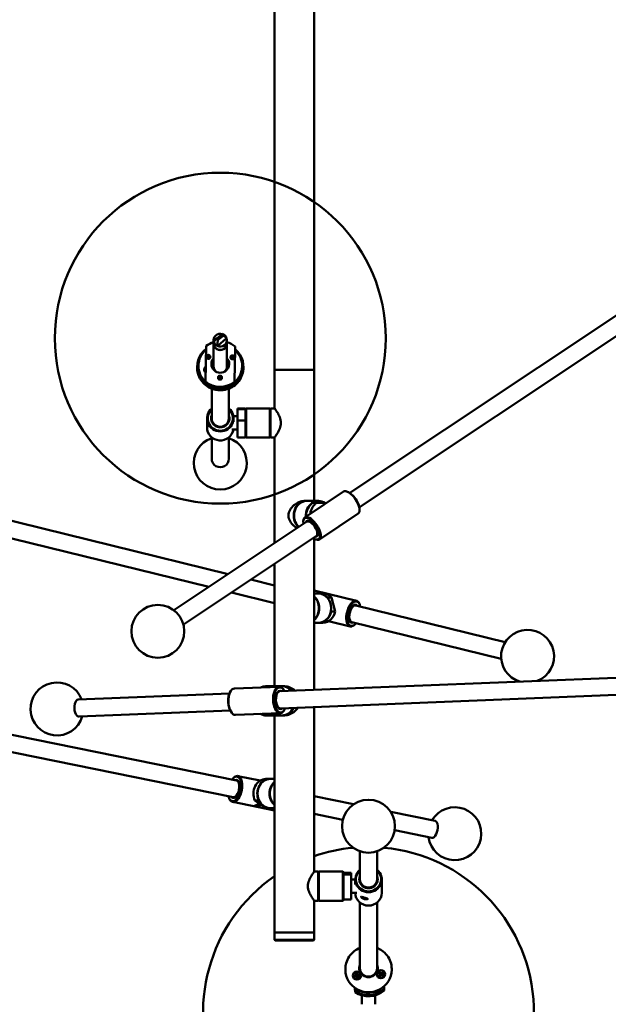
# Model space of a CAD drawing. Header units: millimetres. Extents: x 577 to 5072, y 853 to 3382.
# Tile 3 of 16: x 948 to 1393, y 1236 to 1980. Entities that reach past the tile are written whole.
import ezdxf

# ---------------------------------------------------------------- set-up
doc = ezdxf.new("R2010")
doc.units = ezdxf.units.MM
doc.header["$LTSCALE"] = 18
doc.layers.add('Widoczne (ISO)', color=7, linetype='Continuous', lineweight=50)

msp = doc.modelspace()

# ---------------------------------------------------------------- linework, layer by layer
at = {"layer": 'Widoczne (ISO)'}
for p, q in [((1140.42, 1995.76), (1140.42, 1715.76)), ((1170.42, 1995.76), (1170.42, 1715.76)), ((1434.82, 1781.17), (1197.31, 1622.83)), ((1442.03, 1770.35), (1204.52, 1612.02)), ((1100.43, 1742.46), (1097.47, 1740.1)), ((1098.42, 1738.95), (1101.37, 1741.31)), ((1101.28, 1743.14), (1100.43, 1742.46)), ((1102.22, 1741.99), (1101.28, 1743.14)), ((1101.28, 1743.14), (1101.3, 1743.12)), ((1101.37, 1741.31), (1102.22, 1741.99)), ((1102.22, 1741.99), (1104.24, 1739.59)), ((1088.69, 1733.92), (1088.16, 1707.11)), ((1094.42, 1735.84), (1094.42, 1738.27)), ((1094.42, 1735.67), (1094.42, 1718.3)), ((1096.62, 1739.42), (1094.6, 1736.96)), ((1097.47, 1740.1), (1096.62, 1739.42)), ((1096.62, 1739.42), (1097.57, 1738.27)), ((1097.57, 1738.27), (1097.12, 1733.9)), ((1099.21, 1735.56), (1097.12, 1733.9)), ((1097.57, 1738.27), (1098.42, 1738.95)), ((1102.16, 1737.92), (1099.21, 1735.56)), ((1104.24, 1739.59), (1102.16, 1737.92)), ((1104.42, 1735.84), (1104.42, 1738.27)), ((1104.42, 1735.67), (1104.42, 1718.3)), ((1110.15, 1706.68), (1110.69, 1733.49)), ((1110.69, 1733.49), (1110.69, 1732.79)), ((1082.92, 1718.22), (1082.92, 1718.74)), ((1089.03, 1725.13), (1089.04, 1725.49)), ((1110.04, 1725.08), (1110.03, 1724.79)), ((1110.04, 1724.84), (1110.04, 1724.96)), ((1115.92, 1718.22), (1115.92, 1718.74)), ((1081.92, 1718.22), (1081.92, 1717.7)), ((1116.92, 1718.22), (1116.92, 1717.7)), ((1140.42, 1715.76), (1170.42, 1715.76)), ((1140.42, 1715.76), (1170.42, 1715.76)), ((1140.42, 1715.76), (1140.42, 1686.76)), ((1170.42, 1715.76), (1170.42, 1616.76)), ((1088.16, 1707.11), (1088.16, 1706.42)), ((1110.15, 1705.99), (1110.15, 1706.68)), ((1092.92, 1701.67), (1092.92, 1679.23)), ((1105.92, 1701.67), (1105.92, 1679.23)), ((1112.42, 1686.76), (1112.42, 1686.13)), ((1112.42, 1686.76), (1118.42, 1686.76)), ((1112.42, 1677.65), (1112.42, 1686.13)), ((1112.42, 1686.13), (1118.42, 1686.13)), ((1118.42, 1686.13), (1118.42, 1686.76)), ((1118.42, 1686.26), (1118.92, 1686.76)), ((1118.42, 1686.13), (1118.42, 1685.31)), ((1118.42, 1678.47), (1118.42, 1685.31)), ((1118.92, 1686.76), (1118.92, 1664.76)), ((1136.92, 1686.76), (1118.92, 1686.76)), ((1136.92, 1664.76), (1136.92, 1686.76)), ((1137.42, 1686.26), (1136.92, 1686.76)), ((1137.42, 1686.76), (1137.42, 1664.76)), ((1140.42, 1686.76), (1137.42, 1686.76)), ((1089.42, 1672.37), (1089.42, 1679.15)), ((1112.42, 1680.76), (1109.29, 1680.76)), ((1109.42, 1676.63), (1109.42, 1679.15)), ((1112.42, 1677.65), (1112.42, 1664.76)), ((1112.42, 1677.65), (1118.42, 1677.65)), ((1118.42, 1678.47), (1118.42, 1677.65)), ((1118.42, 1664.76), (1118.42, 1677.65)), ((1112.42, 1670.76), (1108.13, 1670.76)), ((1092.92, 1664.89), (1092.92, 1648.67)), ((1105.92, 1664.89), (1105.92, 1648.67)), ((1112.42, 1664.76), (1118.42, 1664.76)), ((1118.42, 1665.26), (1118.92, 1664.76)), ((1136.92, 1664.76), (1118.92, 1664.76)), ((1137.42, 1665.26), (1136.92, 1664.76)), ((1140.42, 1664.76), (1137.42, 1664.76)), ((1140.42, 1664.76), (1140.42, 1584.91)), ((812.25, 1633.55), (1105.45, 1561.59)), ((1192.5, 1623.83), (1163.25, 1604.33)), ((1195.45, 1623.79), (1194.91, 1623.96)), ((809.15, 1620.93), (1090.77, 1551.81)), ((1162.92, 1616.76), (1164.42, 1616.76)), ((1164.67, 1616.76), (1173.67, 1616.76)), ((1172.45, 1615.47), (1169.45, 1615.47)), ((1179.48, 1615.15), (1172.45, 1615.47)), ((1203.59, 1607.19), (1174.34, 1587.69)), ((1204.69, 1609.92), (1204.64, 1609.37)), ((1164.82, 1601.17), (1064.35, 1534.19)), ((1162.16, 1601.6), (1162.2, 1602.15)), ((1172.03, 1590.35), (1071.56, 1523.37)), ((1170.42, 1588.15), (1170.42, 1474)), ((1171.4, 1587.73), (1171.93, 1587.56)), ((1140.42, 1569.28), (1140.42, 1476.76)), ((1122.58, 1557.39), (1140.42, 1553.01)), ((1107.9, 1547.6), (1140.42, 1539.62)), ((1170.42, 1549.25), (1202.32, 1541.42)), ((1170.42, 1546.76), (1173.67, 1546.76)), ((1176.92, 1546.76), (1173.92, 1546.76)), ((1183.37, 1543.85), (1180.37, 1543.85)), ((1180.48, 1543.45), (1180.37, 1543.85)), ((1183.37, 1543.85), (1186.2, 1533.25)), ((1183.2, 1533.25), (1183.05, 1533.81)), ((1183.2, 1533.25), (1186.2, 1533.25)), ((1201.91, 1537.91), (1314.79, 1510.21)), ((1204.77, 1538.62), (1204.58, 1539.09)), ((1182.15, 1525.78), (1197.56, 1521.99)), ((1198.82, 1525.29), (1311.69, 1497.58)), ((1170.42, 1524.76), (1173.67, 1524.76)), ((1176.92, 1524.76), (1173.92, 1524.76)), ((1201.02, 1523.34), (1200.63, 1523.01)), ((1500.21, 1487.3), (1144.47, 1472.95)), ((1107.06, 1472.71), (1107.34, 1473.12)), ((1143.9, 1476.43), (1110.14, 1475.07)), ((1133.92, 1476.76), (1136.92, 1476.76)), ((1146.17, 1476.76), (1137.17, 1476.76)), ((1500.73, 1474.31), (1144.99, 1459.96)), ((1147.92, 1476.76), (1146.42, 1476.76)), ((1147.16, 1474.32), (1146.85, 1474.72)), ((1106.39, 1471.42), (992.14, 1466.81)), ((846.26, 1459.64), (1111.66, 1405.6)), ((1106.92, 1458.43), (992.67, 1453.82)), ((1147.78, 1458.81), (1147.51, 1458.39)), ((1170.42, 1460.99), (1170.42, 1336.76)), ((1107.69, 1457.2), (1107.99, 1456.8)), ((1144.7, 1456.45), (1110.95, 1455.09)), ((1133.92, 1454.76), (1136.92, 1454.76)), ((1146.17, 1454.76), (1137.17, 1454.76)), ((1140.42, 1454.76), (1140.42, 1290.76)), ((1147.92, 1454.76), (1146.42, 1454.76)), ((843.67, 1446.9), (1109.07, 1392.86)), ((1109.34, 1407.44), (1109.71, 1407.78)), ((1112.79, 1408.94), (1129.55, 1405.53)), ((1133.92, 1406.76), (1136.92, 1406.76)), ((1140.42, 1406.76), (1137.17, 1406.76)), ((1106.21, 1392.08), (1106.42, 1391.62)), ((1170.42, 1393.64), (1200.18, 1387.58)), ((1108.8, 1389.35), (1140.42, 1382.91)), ((1133.78, 1384.76), (1125.56, 1390.5)), ((1125.56, 1390.5), (1128.56, 1390.5)), ((1128.56, 1390.5), (1128.94, 1390.24)), ((1133.78, 1384.76), (1136.78, 1384.76)), ((1133.92, 1384.76), (1136.92, 1384.76)), ((1136.76, 1384.77), (1136.78, 1384.76)), ((1140.42, 1384.76), (1137.17, 1384.76)), ((1170.42, 1380.37), (1192.04, 1375.97)), ((1228.24, 1381.87), (1261.77, 1375.04)), ((1231.19, 1368), (1259.17, 1362.3)), ((1204.92, 1330.94), (1204.92, 1352.12)), ((1217.92, 1330.94), (1217.92, 1352.12)), ((1170.42, 1336.76), (1173.42, 1336.76)), ((1173.42, 1314.76), (1173.42, 1336.76)), ((1173.42, 1336.26), (1173.92, 1336.76)), ((1173.92, 1336.76), (1173.92, 1314.76)), ((1173.92, 1336.76), (1191.92, 1336.76)), ((1191.92, 1314.76), (1191.92, 1336.76)), ((1192.42, 1336.26), (1191.92, 1336.76)), ((1192.42, 1336.26), (1192.42, 1334.67)), ((1198.42, 1335.84), (1192.42, 1335.84)), ((1192.42, 1334.55), (1192.42, 1334.67)), ((1198.42, 1334.55), (1192.42, 1334.55)), ((1192.42, 1334.55), (1192.42, 1315.68)), ((1198.42, 1335.84), (1198.42, 1334.55)), ((1198.42, 1315.68), (1198.42, 1334.55)), ((1198.42, 1330.76), (1201.42, 1330.76)), ((1201.42, 1327.05), (1201.42, 1330.81)), ((1221.42, 1320.71), (1221.42, 1330.81)), ((1198.42, 1320.76), (1202.67, 1320.76)), ((1201.42, 1320.71), (1201.42, 1320.76)), ((1170.42, 1314.76), (1173.42, 1314.76)), ((1170.42, 1314.76), (1170.42, 1290.76)), ((1173.42, 1315.26), (1173.92, 1314.76)), ((1173.92, 1314.76), (1191.92, 1314.76)), ((1192.42, 1315.26), (1191.92, 1314.76)), ((1198.42, 1315.68), (1192.42, 1315.68)), ((1192.42, 1315.68), (1192.42, 1315.26)), ((1204.92, 1263.64), (1204.92, 1313.37)), ((1217.92, 1263.64), (1217.92, 1313.37)), ((1140.42, 1290.76), (1170.42, 1290.76)), ((1170.42, 1290.76), (1140.42, 1290.76)), ((1140.42, 1285.26), (1140.42, 1290.76)), ((1170.42, 1285.26), (1170.42, 1290.76)), ((1140.42, 1285.26), (1170.42, 1285.26)), ((1140.92, 1284.76), (1140.42, 1285.26)), ((1169.92, 1284.76), (1140.92, 1284.76)), ((1169.92, 1284.76), (1170.42, 1285.26)), ((1193.92, 1262.48), (1193.92, 1263.26)), ((1199.91, 1258.18), (1199.91, 1258.12)), ((1200.98, 1258.08), (1201.86, 1258.19)), ((1201.18, 1257.41), (1201.98, 1257.77)), ((1201.26, 1258.93), (1202.12, 1258.56)), ((1201.26, 1258.93), (1202, 1258.51)), ((1202.05, 1258.43), (1201.26, 1258.93)), ((1201.86, 1259.62), (1202.24, 1258.84)), ((1201.88, 1256.83), (1202.27, 1257.66)), ((1202.41, 1257.59), (1201.88, 1256.83)), ((1201.88, 1256.83), (1202.29, 1257.51)), ((1202.04, 1258.45), (1202.11, 1258.27)), ((1202.24, 1258.82), (1202.38, 1258.45)), ((1202.28, 1257.65), (1202.32, 1257.53)), ((1202.56, 1259.81), (1202.66, 1258.96)), ((1202.65, 1257.45), (1202.78, 1257.08)), ((1202.76, 1256.56), (1202.66, 1257.41)), ((1202.91, 1258.78), (1203.44, 1259.53)), ((1203.08, 1257.68), (1202.94, 1257.29)), ((1203.44, 1259.53), (1203.03, 1258.79)), ((1203.44, 1259.53), (1203.05, 1258.7)), ((1203.46, 1256.75), (1203.09, 1257.53)), ((1203.29, 1258.04), (1203.2, 1257.81)), ((1204.06, 1257.43), (1203.2, 1257.81)), ((1203.28, 1257.94), (1204.06, 1257.43)), ((1204.06, 1257.43), (1203.32, 1257.8)), ((1204.15, 1258.96), (1203.34, 1258.59)), ((1204.34, 1258.28), (1203.46, 1258.18)), ((1205.41, 1258.18), (1205.41, 1258.12)), ((1218.06, 1259.24), (1218.06, 1259.17)), ((1219.22, 1259.12), (1220.15, 1259.26)), ((1219.22, 1259.12), (1220.06, 1259.15)), ((1220.16, 1259.11), (1219.22, 1259.12)), ((1219.33, 1260), (1220.09, 1259.56)), ((1219.47, 1258.25), (1220.15, 1258.81)), ((1219.8, 1260.54), (1220.37, 1259.88)), ((1220.02, 1257.8), (1220.49, 1258.53)), ((1220.18, 1259.45), (1220.32, 1259.05)), ((1220.21, 1259.04), (1220.35, 1258.63)), ((1220.68, 1259.87), (1220.69, 1260.78)), ((1220.69, 1260.78), (1220.84, 1259.88)), ((1220.69, 1260.78), (1220.75, 1259.94)), ((1220.94, 1257.7), (1220.79, 1258.6)), ((1220.88, 1258.5), (1220.87, 1258.48)), ((1220.94, 1257.7), (1220.87, 1258.48)), ((1220.95, 1258.61), (1220.94, 1257.7)), ((1221.61, 1260.68), (1221.14, 1259.94)), ((1221.83, 1257.94), (1221.25, 1258.59)), ((1221.42, 1259.57), (1221.28, 1259.19)), ((1221.45, 1259.16), (1221.31, 1258.76)), ((1221.47, 1259.36), (1222.41, 1259.36)), ((1222.16, 1260.22), (1221.48, 1259.66)), ((1222.41, 1259.36), (1221.48, 1259.21)), ((1222.3, 1258.47), (1221.54, 1258.92)), ((1222.41, 1259.36), (1221.57, 1259.26)), ((1223.56, 1259.24), (1223.56, 1259.17)), ((1228.92, 1262.48), (1228.92, 1263.26)), ((1201.26, 1245.61), (1201.06, 1248.86)), ((1201.26, 1246.65), (1201.26, 1245.61)), ((1201.71, 1248.3), (1201.7, 1248.43)), ((1201.71, 1248.3), (1201.71, 1247.56)), ((1206.42, 1236.47), (1206.42, 1243.17)), ((1216.42, 1236.47), (1216.42, 1243.17)), ((1222.67, 1249.53), (1222.67, 1249.52)), ((1222.67, 1249.52), (1222.67, 1248.78)), ((1223.22, 1246.89), (1223.22, 1247.92))]:
    msp.add_line(p, q, dxfattribs=at)
for centre, radius in [((1099.42, 1739.77), 125), ((1052.22, 1518.29), 20), ((1211.42, 1371.04), 20)]:
    msp.add_circle(centre, radius, dxfattribs=at)
for centre, radius, start, end in [((1099.42, 1645.38), 20, 108.96557, 71.03443), ((1331.61, 1499.39), 20, 291.62282, 252.99536), ((976.02, 1459.65), 20, 21.27466, 343.34351), ((1276.62, 1365.38), 20, 187.45718, 149.52603), ((1211.42, 1230.35), 125, 124.61088, 84.63888), ((1211.42, 1230.35), 125, 95.36112, 109.14743)]:
    msp.add_arc(centre, radius, start, end, dxfattribs=at)
for centre, major_axis, ratio, start_param, end_param in [((1099.42, 1738.27), (-5, 0), 0.984808, 4.385868, 6.553359), ((1099.42, 1738.27), (5, 0), 0.984808, 0.270174, 0.931188), ((1099.42, 1720.3), (17.5, 0), 0.984808, 1.860548, 2.23071), ((1099.42, 1735.67), (-5, 0), 0.984808, 6.265552, 9.442412), ((1099.42, 1735.84), (5, 0), 0.984808, 3.141593, 6.283185), ((1099.42, 1738.27), (-5, 0), 0.984808, 0.270174, 1.093207), ((1099.42, 1738.27), (5, 0), 0.984808, 4.2348, 6.553359), ((1099.42, 1720.3), (17.5, 0), 0.984808, 0.87128, 1.281045), ((1099.42, 1718.22), (17.5, 0), 0.984808, 2.233792, 7.156483), ((1099.42, 1718.74), (-16.5, 0), 0.984808, 5.424873, 7.102299), ((1091.29, 1724.44), (-1.5, 0), 0.984808, 4.508826, 6.37346), ((1099.42, 1718.74), (16.5, 0), 0.984808, 5.420909, 7.105816), ((1091.29, 1723.92), (-1.5, 0), 0.984808, 4.3252, 6.030502), ((1099.42, 1720.3), (6.75, 0), 0.984808, 2.404969, 7.019809), ((1099.42, 1719.45), (-6.75, 0), 0.984808, 5.546561, 6.219062), ((1099.42, 1718.22), (-7, 0), 0.984808, 5.507992, 5.99351), ((1099.42, 1718.22), (-6.5, 0), 0.984808, 5.590025, 6.240833), ((1099.42, 1718.74), (7, 0), 0.984808, 2.366399, 2.739114), ((1099.42, 1718.3), (-6, 0), 0.984808, 5.6975, 6.509105), ((1099.42, 1719.09), (-7, 0), 0.984808, 5.507992, 5.519773), ((1099.42, 1719.45), (6.75, 0), 0.984808, 0.064123, 0.736624), ((1099.42, 1719.09), (-7, 0), 0.984808, 3.905005, 3.916786), ((1099.42, 1718.74), (7, 0), 0.984808, 0.402479, 0.775193), ((1099.42, 1718.22), (7, 0), 0.984808, 0.289676, 0.775193), ((1099.42, 1718.22), (6.5, 0), 0.984808, 0.042352, 0.69316), ((1099.42, 1718.3), (6, 0), 0.984808, 6.057266, 6.868871), ((1108.62, 1724.37), (-1.5, 0), 0.984808, 5.556023, 5.96598), ((1107.74, 1723.6), (1.5, 0), 0.984808, 1.897315, 1.931389), ((1108.62, 1724.42), (-1.19, 0), 0.984808, 5.28912, 6.306388), ((1107.74, 1724.12), (1.5, 0), 0.984808, 6.162341, 8.017942), ((1108.62, 1724.37), (1.5, 0), 0.984808, 0.317205, 0.334693), ((1099.42, 1718.22), (-16.5, 0), 0.984808, 0, 3.141593), ((1090.29, 1716.15), (-3, 0), 0.984808, 5.402205, 7.124563), ((1090.29, 1715.63), (-3, 0), 0.984808, 5.406816, 6.194907), ((1099.42, 1718.3), (-5, 0), 0.984808, 0, 0.946328), ((1099.42, 1718.3), (-5, 0), 0.984808, 0, 0.946328), ((1099.42, 1718.3), (5, 0), 0.984808, 5.336858, 6.283185), ((1099.42, 1718.3), (5, 0), 0.984808, 5.336858, 6.283185), ((1099.42, 1720.3), (-17.5, 0), 0.984808, 0.87128, 2.23071), ((1099.42, 1719.61), (-17.5, 0), 0.984808, 0.87128, 2.23071), ((1099.23, 1710.25), (-1.5, 0), 0.984808, 0.320036, 2.781954), ((1099.21, 1709.04), (-1.5, 0), 0.984808, 3.548097, 5.844495), ((1099.21, 1709.09), (-1.19, 0), 0.984808, 3.324708, 6.066404), ((1099.42, 1679.15), (-10, 0), 0.984808, 5.419973, 10.28799), ((1099.42, 1679.23), (9.5, 0), 0.984808, 2.324317, 7.100461), ((1099.42, 1679.23), (-6.96, 0), 0.984808, 5.918145, 9.789818), ((1099.42, 1679.23), (-6.5, 0), 0.984808, 0, 3.141593), ((1099.42, 1672.37), (10, 0), 0.984808, 3.141593, 6.118567), ((1099.42, 1648.67), (-6.5, 0), 0.984808, 0, 3.141593), ((1198.05, 1615.51), (-5.55, 8.32), 0.433013, 3.141593, 6.283185), ((1198.42, 1615.76), (-5.27, 7.9), 0.433013, 3.642686, 5.782092), ((1164.42, 1605.76), (0, 11), 0.866025, 6.270063, 8.76976), ((1164.67, 1605.76), (0, 11), 0.866025, 0, 2.472416), ((1173.67, 1605.76), (0, 11), 0.866025, 5.742773, 7.928131), ((1173.92, 1605.76), (0, 11), 0.866025, 0.489115, 1.630325), ((1176.92, 1605.76), (0, -11), 0.866025, 3.630707, 4.586159), ((1173.92, 1605.76), (0, 10.5), 0.866025, 5.835411, 6.673512), ((1168.42, 1595.76), (-5.27, 7.9), 0.433013, 2.324317, 7.100461), ((1168.8, 1596.01), (5.55, -8.32), 0.433013, 5.782092, 9.925871), ((1168.42, 1595.76), (3.86, -5.79), 0.433013, 5.918145, 9.789818), ((1168.42, 1595.76), (3.61, -5.41), 0.433013, 0, 3.141593), ((1169.17, 1596.26), (-3.31, 4.96), 0.433013, 5.929865, 6.185763), ((1169.17, 1596.26), (-3.22, 4.83), 0.433013, 5.835753, 6.105139), ((1169.17, 1596.26), (3.31, -4.96), 0.433013, 0.097422, 0.35332), ((1169.17, 1596.26), (3.22, -4.83), 0.433013, 0.178046, 0.447432), ((1164.67, 1535.76), (0, 11), 0.866025, 3.789593, 5.635185), ((1164.42, 1535.76), (0, -11), 0.866025, 0.681343, 2.46025), ((1173.67, 1535.76), (0, 11), 0.866025, 3.141593, 6.283185), ((1173.92, 1535.76), (0, 11), 0.866025, 5.5392, 6.296307), ((1176.92, 1535.76), (0, 11), 0.866025, 5.5392, 6.283185), ((1199.94, 1531.71), (2.38, 9.71), 0.489074, 5.687944, 10.020019), ((1200.36, 1531.6), (-2.26, -9.23), 0.489074, 2.324317, 7.100461), ((1173.92, 1535.76), (0, -11), 0.866025, 6.270063, 7.624078), ((1176.92, 1535.76), (0, -11), 0.866025, 0, 1.340893), ((1200.36, 1531.6), (1.55, 6.31), 0.489074, 0, 3.141593), ((1200.36, 1531.6), (1.66, 6.76), 0.489074, 5.918145, 9.789818), ((1199.52, 1531.81), (1.38, 5.63), 0.489074, 0.265545, 0.595241), ((1199.52, 1531.81), (1.42, 5.79), 0.489074, 0.168561, 0.47586), ((1199.52, 1531.81), (-1.38, -5.63), 0.489074, 5.687944, 6.017641), ((1199.52, 1531.81), (-1.42, -5.79), 0.489074, 5.807325, 6.114625), ((1110.55, 1465.08), (0.4, -9.99), 0.499695, 3.141593, 6.283185), ((1133.92, 1465.76), (0, 11), 0.866025, 5.950202, 6.685982), ((1136.92, 1465.76), (0, 11), 0.866025, 5.982085, 6.283185), ((1137.17, 1465.76), (0, 11), 0.866025, 5.984873, 6.296307), ((1144.3, 1466.44), (-0.4, 9.99), 0.499695, 5.66828, 10.039684), ((1144.73, 1466.46), (0.38, -9.49), 0.499695, 2.324317, 7.100461), ((1144.73, 1466.46), (-0.28, 6.95), 0.499695, 5.918145, 9.789818), ((1146.17, 1465.76), (0, 11), 0.866025, 5.467741, 6.283185), ((1146.42, 1465.76), (0, 11), 0.866025, 5.468961, 6.296307), ((992.41, 1460.32), (-0.26, 6.49), 0.499695, 0, 3.141593), ((1110.11, 1465.06), (0.38, -9.49), 0.499695, 3.756498, 5.66828), ((1144.73, 1466.46), (-0.26, 6.49), 0.499695, 0, 3.141593), ((1143.87, 1466.42), (-0.23, 5.8), 0.499695, 0.282491, 0.625653), ((1143.87, 1466.42), (-0.24, 5.95), 0.499695, 0.18212, 0.50046), ((1143.87, 1466.42), (0.23, -5.8), 0.499695, 5.657533, 6.000694), ((1143.87, 1466.42), (0.24, -5.95), 0.499695, 5.782726, 6.101065), ((1146.17, 1465.76), (0, -11), 0.866025, 0, 1.056112), ((1146.42, 1465.76), (0, -11), 0.866025, 6.270063, 7.340371), ((1133.92, 1465.76), (0, -11), 0.866025, 5.834784, 6.801399), ((1136.92, 1465.76), (0, -11), 0.866025, 0, 0.541356), ((1137.17, 1465.76), (0, -11), 0.866025, 6.270063, 6.826426), ((1110.37, 1399.23), (1.9, 9.31), 0.492404, 2.324317, 7.100461), ((1110.79, 1399.15), (-2, -9.8), 0.492404, 5.681851, 10.026112), ((1110.37, 1399.23), (-1.39, -6.82), 0.492404, 5.918145, 9.789818), ((1133.92, 1395.76), (0, 11), 0.866025, 0, 2.069403), ((1136.92, 1395.76), (0, 11), 0.866025, 6.270063, 8.352588), ((1137.17, 1395.76), (0, -11), 0.866025, 3.141593, 6.283185), ((1110.37, 1399.23), (-1.3, -6.37), 0.492404, 0, 3.141593), ((1111.22, 1399.06), (1.19, 5.84), 0.492404, 5.799673, 6.110381), ((1111.22, 1399.06), (1.16, 5.68), 0.492404, 5.678514, 6.012347), ((1146.17, 1395.76), (0, -11), 0.866025, 3.789593, 5.635185), ((1146.42, 1395.76), (0, 11), 0.866025, 0.681343, 2.46025), ((1111.22, 1399.06), (-1.19, -5.84), 0.492404, 0.172804, 0.483512), ((1111.22, 1399.06), (-1.16, -5.68), 0.492404, 0.270839, 0.604671), ((1133.92, 1395.76), (0, -11), 0.866025, 6.26771, 6.283185), ((1136.92, 1395.76), (0, -11), 0.866025, 6.26771, 6.296307), ((1260.47, 1368.67), (-1.3, -6.37), 0.492404, 0, 3.141593), ((1211.42, 1330.81), (-10, 0), 0.965926, 5.419973, 10.28799), ((1211.42, 1330.94), (9.5, 0), 0.965926, 2.324317, 7.100461), ((1211.42, 1330.94), (-6.96, 0), 0.965926, 5.918145, 9.789818), ((1211.42, 1330.94), (-6.5, 0), 0.965926, 0, 3.141593), ((1211.42, 1320.71), (10, 0), 0.965926, 3.141593, 6.283185), ((1211.42, 1263.77), (-7, 0), 0.965926, 5.902934, 9.805029), ((1211.42, 1262.48), (-17.5, 0), 0.965926, 0, 3.141593), ((1202.66, 1258.12), (2.75, 0), 0.965926, 3.141593, 6.283185), ((1201.84, 1258.39), (0.213, 0), 0.965926, 4.832779, 6.459727), ((1202.07, 1257.59), (0.213, 0), 0.965926, 0.379534, 2.006482), ((1202.03, 1258.78), (0.053, 0.268), 0.693993, 3.253171, 3.909479), ((1201.85, 1258.47), (0.19, -0.069), 0.548023, 0.250939, 0.907246), ((1202.04, 1258.75), (0.213, 0), 0.965926, 5.091923, 6.718871), ((1202.1, 1257.63), (-0.128, 0.221), 0.663232, 3.836773, 4.493081), ((1202.42, 1257.46), (0.183, 0.114), 0.581108, 1.289813, 1.946121), ((1202.66, 1257.78), (0.82, 0), 0.965926, 1.736662, 1.955515), ((1202.45, 1257.39), (0.213, 0), 0.965926, 0.12039, 1.747338), ((1202.88, 1258.98), (-0.213, 0), 0.965926, 0.12039, 1.747338), ((1202.9, 1259.02), (0.113, -0.235), 0.672744, 5.727367, 6.383675), ((1203.22, 1258.85), (-0.178, -0.133), 0.596348, 5.707101, 6.363409), ((1203.25, 1258.78), (-0.213, 0), 0.965926, 0.379534, 2.006482), ((1203.28, 1257.62), (-0.213, 0), 0.965926, 5.091923, 6.718871), ((1203.29, 1257.69), (-0.192, 0.049), 0.536837, 4.684066, 5.340374), ((1203.49, 1257.98), (-0.213, 0), 0.965926, 4.832779, 6.459727), ((1203.47, 1258.01), (-0.072, -0.261), 0.689355, 5.151284, 5.807592), ((1211.42, 1263.64), (6.5, 0), 0.965926, 3.141593, 6.283185), ((1211.42, 1263.64), (-6.5, 0), 0.965926, 0, 3.141593), ((1220.81, 1259.17), (2.75, 0), 0.965926, 3.141593, 6.283185), ((1219.98, 1259.41), (-0.021, 0.275), 0.698213, 3.462085, 4.118393), ((1220.01, 1259.05), (0.193, 0), 0.523687, 0.648641, 1.304948), ((1219.97, 1259.38), (0.213, 0), 0.965926, 5.678459, 7.305407), ((1220.01, 1258.97), (0.213, 0), 0.965926, 5.419315, 7.046263), ((1220.81, 1258.83), (0.82, 0), 0.965926, 2.323198, 2.407614), ((1220.81, 1258.83), (-0.82, 0), 0.965926, 0.752402, 0.876658), ((1220.54, 1260.02), (0.213, 0), 0.965926, 3.848519, 5.475467), ((1220.67, 1258.43), (-0.213, 0), 0.965926, 4.107663, 5.734611), ((1220.57, 1260.07), (0.158, -0.18), 0.633439, 5.984358, 6.640666), ((1220.93, 1260.1), (-0.148, -0.196), 0.6456, 5.999413, 6.655721), ((1220.7, 1258.48), (-0.167, 0.162), 0.619599, 4.106532, 4.76284), ((1220.96, 1260.05), (0.213, 0), 0.965926, 4.107663, 5.734611), ((1221.06, 1258.51), (0.159, 0.179), 0.632767, 1.59795, 2.254258), ((1221.09, 1258.46), (-0.213, 0), 0.965926, 3.848519, 5.475467), ((1220.81, 1258.83), (0.82, 0), 0.965926, 0.835112, 0.976746), ((1221.62, 1259.51), (-0.213, 0), 0.965926, 5.419315, 7.046263), ((1221.66, 1259.1), (-0.213, 0), 0.965926, 5.678459, 7.305407), ((1221.62, 1259.53), (-0.001, -0.276), 0.698941, 5.362469, 6.018777), ((1220.81, 1258.83), (-0.82, 0), 0.965926, 2.489758, 2.547542), ((1221.65, 1259.18), (-0.193, -0.019), 0.525709, 5.088357, 5.744664), ((1202.66, 1257.78), (-0.82, 0), 0.965926, 1.736662, 1.961007), ((1211.42, 1260.41), (17.5, 0), 0.965926, 4.092741, 5.452171), ((1211.42, 1259.37), (17.5, 0), 0.965926, 4.092741, 5.452171), ((1211.42, 1261.18), (-16.5, 0), 0.965926, 0.941088, 2.320638)]:
    msp.add_ellipse(centre, major_axis=major_axis, ratio=ratio, start_param=start_param, end_param=end_param, dxfattribs=at)
for centre, major_axis, ratio in [((1090.44, 1725.65), (1.5, 0), 0.984808), ((1108.62, 1725.29), (1.5, 0), 0.984808), ((1099.21, 1709.96), (1.5, 0), 0.984808), ((1202.66, 1258.18), (3.15, 0), 0.965926), ((1202.66, 1258.18), (2.75, 0), 0.965926), ((1220.81, 1259.24), (3.15, 0), 0.965926), ((1220.81, 1259.24), (-2.75, 0), 0.965926)]:
    msp.add_ellipse(centre, major_axis=major_axis, ratio=ratio, dxfattribs=at)
for points in [[(1101.3, 1743.12), (1101.58, 1742.81), (1102.02, 1742.51), (1102.41, 1742.22)], [(1089.04, 1725.39), (1089.02, 1725.34), (1089, 1725.3), (1088.99, 1725.25)], [(1110.06, 1724.89), (1110.05, 1724.92), (1110.05, 1724.95), (1110.04, 1724.98)], [(1223.22, 1247.92), (1223.18, 1248.58), (1223.14, 1249.24), (1223.1, 1249.89)], [(1201.13, 1248.81), (1201.17, 1248.09), (1201.22, 1247.37), (1201.26, 1246.65)]]:
    msp.add_open_spline(points, degree=3, dxfattribs=at)
for points, knots in [([(1110.69, 1732.79), (1110.6, 1728.14), (1110.51, 1723.59), (1110.33, 1714.96), (1110.24, 1710.49), (1110.15, 1705.99)], [35.882115, 35.882115, 35.882115, 35.882115, 37.196513, 37.196513, 38.510912, 38.510912, 38.510912, 38.510912]), ([(1091.88, 1725.23), (1091.87, 1725.25), (1091.86, 1725.27), (1091.81, 1725.43), (1091.74, 1725.56), (1091.64, 1725.71), (1091.62, 1725.74), (1091.59, 1725.76)], [-0.34846521, -0.34846521, -0.34846521, -0.34846521, -0.34241724, -0.34241724, -0.29834461, -0.29834461, -0.2876747, -0.2876747, -0.2876747, -0.2876747]), ([(1107.5, 1725.45), (1107.49, 1725.44), (1107.47, 1725.43), (1107.38, 1725.32), (1107.31, 1725.21), (1107.23, 1725.02), (1107.2, 1724.95), (1107.18, 1724.88)], [-0.65816943, -0.65816943, -0.65816943, -0.65816943, -0.65272812, -0.65272812, -0.61448487, -0.61448487, -0.59143446, -0.59143446, -0.59143446, -0.59143446]), ([(1116.92, 1717.7), (1116.92, 1715.86), (1116.62, 1714.02), (1115.45, 1710.53), (1114.58, 1708.88), (1112.36, 1705.92), (1111, 1704.62), (1107.95, 1702.51), (1106.25, 1701.69), (1102.67, 1700.63), (1100.8, 1700.39), (1097.06, 1700.49), (1095.2, 1700.84), (1091.69, 1702.1), (1090.03, 1703.01), (1087.1, 1705.3), (1085.82, 1706.67), (1083.77, 1709.75), (1083, 1711.46), (1082.12, 1714.69), (1081.92, 1716.19), (1081.92, 1717.7)], [3.121791, 3.121791, 3.121791, 3.121791, 3.440723, 3.440723, 3.759876, 3.759876, 4.079589, 4.079589, 4.399961, 4.399961, 4.72083, 4.72083, 5.04186, 5.04186, 5.362662, 5.362662, 5.682922, 5.682922, 6.002519, 6.002519, 6.263384, 6.263384, 6.263384, 6.263384]), ([(1100.61, 1709.67), (1100.61, 1709.69), (1100.6, 1709.7), (1100.53, 1709.88), (1100.42, 1710.03), (1100.17, 1710.29), (1100.01, 1710.4), (1099.66, 1710.55), (1099.47, 1710.6), (1099.09, 1710.61), (1098.91, 1710.59), (1098.57, 1710.48), (1098.43, 1710.4), (1098.17, 1710.21), (1098.07, 1710.1), (1097.92, 1709.9), (1097.88, 1709.81), (1097.84, 1709.72)], [-0.65097, -0.65097, -0.65097, -0.65097, -0.6464135, -0.6464135, -0.5911745, -0.5911745, -0.5348184, -0.5348184, -0.4755023, -0.4755023, -0.420588, -0.420588, -0.3704624, -0.3704624, -0.3248021, -0.3248021, -0.2942208, -0.2942208, -0.2942208, -0.2942208]), ([(1140.42, 1664.76), (1140.42, 1664.76), (1140.48, 1664.83), (1140.69, 1665.13), (1140.85, 1665.35), (1141.45, 1666.2), (1142.03, 1667.04), (1143.18, 1668.94), (1143.84, 1670.13), (1144.62, 1672.14), (1144.84, 1672.84), (1145.14, 1674.28), (1145.22, 1675.02), (1145.22, 1676.49), (1145.14, 1677.23), (1144.84, 1678.68), (1144.62, 1679.38), (1143.84, 1681.39), (1143.18, 1682.58), (1142.03, 1684.48), (1141.45, 1685.32), (1140.85, 1686.17), (1140.69, 1686.39), (1140.48, 1686.69), (1140.42, 1686.76), (1140.42, 1686.76)], [1.747725, 1.747725, 1.747725, 1.747725, 1.964153, 1.964153, 2.180581, 2.180581, 2.613437, 2.613437, 3.054444, 3.054444, 3.274947, 3.274947, 3.495451, 3.495451, 3.715954, 3.715954, 3.936458, 3.936458, 4.377465, 4.377465, 4.81032, 4.81032, 5.026748, 5.026748, 5.243176, 5.243176, 5.243176, 5.243176]), ([(1162.92, 1616.76), (1162.3, 1616.76), (1161.63, 1616.69), (1160.27, 1616.39), (1159.58, 1616.17), (1157.52, 1615.32), (1156.2, 1614.48), (1153.98, 1612.58), (1152.93, 1611.39), (1151.81, 1609.38), (1151.51, 1608.68), (1151.1, 1607.23), (1151, 1606.49), (1151, 1605.02), (1151.1, 1604.28), (1151.51, 1602.84), (1151.81, 1602.14), (1152.93, 1600.13), (1153.98, 1598.94), (1155.82, 1597.36), (1156.65, 1596.79), (1157.52, 1596.3)], [1.747725, 1.747725, 1.747725, 1.747725, 1.964153, 1.964153, 2.180581, 2.180581, 2.613437, 2.613437, 3.054444, 3.054444, 3.274947, 3.274947, 3.495451, 3.495451, 3.715954, 3.715954, 3.936458, 3.936458, 4.377465, 4.377465, 4.663075, 4.663075, 4.663075, 4.663075]), ([(1181.61, 1526.18), (1181.71, 1526.11), (1181.79, 1526.05), (1182, 1525.92), (1182.11, 1525.85), (1182.22, 1525.77), (1182.21, 1525.76), (1182.09, 1525.79), (1181.99, 1525.82), (1181.71, 1525.9), (1181.52, 1525.95), (1181.32, 1526), (1181.32, 1526), (1181.31, 1526)], [0.3226818, 0.3226818, 0.3226818, 0.3226818, 0.3757931, 0.3757931, 0.4674867, 0.4674867, 0.5591802, 0.5591802, 0.6301811, 0.6301811, 0.701182, 0.701182, 0.7023244, 0.7023244, 0.7023244, 0.7023244]), ([(1155.89, 1473.41), (1155.84, 1473.46), (1155.79, 1473.5), (1154.65, 1474.48), (1153.32, 1475.32), (1151.27, 1476.17), (1150.57, 1476.39), (1149.21, 1476.69), (1148.55, 1476.76), (1147.92, 1476.76)], [0.8629822, 0.8629822, 0.8629822, 0.8629822, 0.8820139, 0.8820139, 1.3148697, 1.3148697, 1.5312975, 1.5312975, 1.7477254, 1.7477254, 1.7477254, 1.7477254]), ([(1147.92, 1454.76), (1148.55, 1454.76), (1149.21, 1454.83), (1150.57, 1455.13), (1151.27, 1455.35), (1153.32, 1456.2), (1154.65, 1457.04), (1156.58, 1458.7), (1157.38, 1459.55), (1158.04, 1460.49)], [5.243176, 5.243176, 5.243176, 5.243176, 5.459604, 5.459604, 5.676032, 5.676032, 6.108888, 6.108888, 6.43898, 6.43898, 6.43898, 6.43898]), ([(1129.01, 1387.63), (1129.12, 1387.61), (1129.21, 1387.58), (1129.36, 1387.49), (1129.43, 1387.43), (1129.58, 1387.25), (1129.63, 1387.11), (1129.67, 1386.8), (1129.63, 1386.6), (1129.43, 1386.26), (1129.28, 1386.11), (1128.92, 1385.92), (1128.71, 1385.85), (1128.22, 1385.76), (1127.93, 1385.75), (1127.41, 1385.76), (1127.16, 1385.78), (1126.67, 1385.85), (1126.42, 1385.89), (1126.02, 1385.97), (1125.83, 1386.02), (1125.55, 1386.11), (1125.46, 1386.16), (1125.35, 1386.27), (1125.36, 1386.34), (1125.51, 1386.5), (1125.64, 1386.59), (1126, 1386.78), (1126.26, 1386.91), (1126.86, 1387.17), (1127.2, 1387.3), (1127.76, 1387.49), (1128.02, 1387.57), (1128.41, 1387.64), (1128.54, 1387.66), (1128.78, 1387.66), (1128.9, 1387.66), (1129.01, 1387.63)], [0, 0, 0, 0, 0.037993, 0.037993, 0.075986, 0.075986, 0.151971, 0.151971, 0.263882, 0.263882, 0.375793, 0.375793, 0.467487, 0.467487, 0.55918, 0.55918, 0.630181, 0.630181, 0.701182, 0.701182, 0.772183, 0.772183, 0.843184, 0.843184, 0.934877, 0.934877, 1.026571, 1.026571, 1.138482, 1.138482, 1.250393, 1.250393, 1.326378, 1.326378, 1.364371, 1.364371, 1.402364, 1.402364, 1.402364, 1.402364]), ([(1170.42, 1336.76), (1170.42, 1336.76), (1170.37, 1336.69), (1170.16, 1336.39), (1170, 1336.17), (1169.39, 1335.32), (1168.82, 1334.48), (1167.67, 1332.58), (1167, 1331.39), (1166.23, 1329.38), (1166.01, 1328.68), (1165.7, 1327.23), (1165.62, 1326.49), (1165.62, 1325.02), (1165.7, 1324.28), (1166.01, 1322.84), (1166.23, 1322.14), (1167, 1320.13), (1167.67, 1318.94), (1168.82, 1317.04), (1169.39, 1316.2), (1170, 1315.35), (1170.16, 1315.13), (1170.37, 1314.83), (1170.42, 1314.76), (1170.42, 1314.76)], [1.747725, 1.747725, 1.747725, 1.747725, 1.964153, 1.964153, 2.180581, 2.180581, 2.613437, 2.613437, 3.054444, 3.054444, 3.274947, 3.274947, 3.495451, 3.495451, 3.715954, 3.715954, 3.936458, 3.936458, 4.377465, 4.377465, 4.81032, 4.81032, 5.026748, 5.026748, 5.243176, 5.243176, 5.243176, 5.243176]), ([(1205.77, 1317.79), (1205.77, 1317.82), (1205.79, 1317.84), (1205.87, 1317.85), (1205.92, 1317.85), (1206.12, 1317.81), (1206.3, 1317.75), (1206.74, 1317.59), (1207.07, 1317.48), (1207.77, 1317.24), (1208.15, 1317.12), (1208.8, 1316.93), (1209.12, 1316.84), (1209.72, 1316.67), (1210.01, 1316.59), (1210.4, 1316.45), (1210.56, 1316.38), (1210.77, 1316.25), (1210.82, 1316.18), (1210.82, 1316.06), (1210.77, 1315.99), (1210.56, 1315.89), (1210.4, 1315.85), (1210.01, 1315.8), (1209.72, 1315.8), (1209.12, 1315.87), (1208.8, 1315.94), (1208.15, 1316.13), (1207.77, 1316.28), (1207.07, 1316.64), (1206.74, 1316.84), (1206.3, 1317.18), (1206.12, 1317.33), (1205.92, 1317.54), (1205.87, 1317.6), (1205.79, 1317.71), (1205.77, 1317.76), (1205.77, 1317.79)], [0, 0, 0, 0, 0.037993, 0.037993, 0.075986, 0.075986, 0.151971, 0.151971, 0.263882, 0.263882, 0.375793, 0.375793, 0.467487, 0.467487, 0.55918, 0.55918, 0.630181, 0.630181, 0.701182, 0.701182, 0.772183, 0.772183, 0.843184, 0.843184, 0.934877, 0.934877, 1.026571, 1.026571, 1.138482, 1.138482, 1.250393, 1.250393, 1.326378, 1.326378, 1.364371, 1.364371, 1.402364, 1.402364, 1.402364, 1.402364]), ([(1204.92, 1279.01), (1203.36, 1278.41), (1201.89, 1277.58), (1199.1, 1275.44), (1197.82, 1274.09), (1195.77, 1271.06), (1195, 1269.38), (1194.12, 1266.21), (1193.92, 1264.73), (1193.92, 1263.26)], [5.034225, 5.034225, 5.034225, 5.034225, 5.323411, 5.323411, 5.644044, 5.644044, 5.963178, 5.963178, 6.223119, 6.223119, 6.223119, 6.223119]), ([(1228.92, 1263.26), (1228.92, 1265.06), (1228.62, 1266.86), (1227.46, 1270.29), (1226.59, 1271.91), (1224.37, 1274.81), (1223.02, 1276.09), (1220.39, 1277.89), (1219.19, 1278.52), (1217.92, 1279.01)], [3.081526, 3.081526, 3.081526, 3.081526, 3.39907, 3.39907, 3.71715, 3.71715, 4.036548, 4.036548, 4.270419, 4.270419, 4.270419, 4.270419]), ([(1200.98, 1258.08), (1201, 1258.09), (1201.02, 1258.09), (1201.05, 1258.09), (1201.06, 1258.08), (1201.09, 1258.08), (1201.1, 1258.08), (1201.1, 1258.07)], [0.02076039, 0.02076039, 0.02076039, 0.02076039, 0.02593303, 0.02593303, 0.03109721, 0.03109721, 0.03532758, 0.03532758, 0.03532758, 0.03532758]), ([(1202.11, 1258.27), (1202.13, 1258.19), (1202.16, 1258.12), (1202.19, 1258.03), (1202.19, 1258.01), (1202.2, 1257.99)], [-2.72731967, -2.72731967, -2.72731967, -2.72731967, -2.65697576, -2.65697576, -2.63922282, -2.63922282, -2.63922282, -2.63922282]), ([(1202.2, 1257.99), (1202.2, 1257.97), (1202.2, 1257.96), (1202.2, 1257.91), (1202.2, 1257.88), (1202.18, 1257.83), (1202.17, 1257.8), (1202.16, 1257.78)], [-0.05372527, -0.05372527, -0.05372527, -0.05372527, -0.04982808, -0.04982808, -0.04051932, -0.04051932, -0.03202193, -0.03202193, -0.03202193, -0.03202193]), ([(1202.38, 1258.45), (1202.39, 1258.42), (1202.4, 1258.38), (1202.4, 1258.3), (1202.4, 1258.26), (1202.39, 1258.2), (1202.38, 1258.17), (1202.35, 1258.11), (1202.33, 1258.08), (1202.29, 1258.04), (1202.26, 1258.02), (1202.22, 1258), (1202.21, 1257.99), (1202.2, 1257.99)], [0.14383579, 0.14383579, 0.14383579, 0.14383579, 0.15454642, 0.15454642, 0.16549732, 0.16549732, 0.17480608, 0.17480608, 0.18411485, 0.18411485, 0.19342361, 0.19342361, 0.1973208, 0.1973208, 0.1973208, 0.1973208]), ([(1202.92, 1258.19), (1202.91, 1258.19), (1202.89, 1258.18), (1202.85, 1258.18), (1202.81, 1258.18), (1202.75, 1258.2), (1202.72, 1258.21), (1202.67, 1258.25), (1202.64, 1258.27), (1202.6, 1258.32), (1202.58, 1258.35), (1202.55, 1258.42), (1202.54, 1258.46), (1202.53, 1258.49), (1202.53, 1258.51), (1202.53, 1258.52), (1202.53, 1258.53)], [-0.05372527, -0.05372527, -0.05372527, -0.05372527, -0.04982808, -0.04982808, -0.04051932, -0.04051932, -0.03121055, -0.03121055, -0.02190179, -0.02190179, -0.01095089, -0.01095089, 0, 0, 0, 0.00382906, 0.00382906, 0.00382906, 0.00382906]), ([(1202.56, 1259.81), (1202.56, 1259.79), (1202.56, 1259.77), (1202.56, 1259.74), (1202.57, 1259.72), (1202.57, 1259.69), (1202.57, 1259.68), (1202.57, 1259.67)], [0.02076039, 0.02076039, 0.02076039, 0.02076039, 0.02593303, 0.02593303, 0.03109721, 0.03109721, 0.03532758, 0.03532758, 0.03532758, 0.03532758]), ([(1203.03, 1258.79), (1203.03, 1258.78), (1203.02, 1258.77), (1203, 1258.69), (1202.99, 1258.62), (1202.96, 1258.45), (1202.94, 1258.35), (1202.93, 1258.23), (1202.92, 1258.21), (1202.92, 1258.19)], [-2.7963552, -2.7963552, -2.7963552, -2.7963552, -2.7900399, -2.7900399, -2.7426847, -2.7426847, -2.6569758, -2.6569758, -2.6392228, -2.6392228, -2.6392228, -2.6392228]), ([(1203.27, 1258.01), (1203.27, 1258.01), (1203.27, 1258.01), (1203.23, 1258), (1203.2, 1258), (1203.13, 1258), (1203.1, 1258.01), (1203.05, 1258.04), (1203.02, 1258.05), (1202.97, 1258.1), (1202.95, 1258.12), (1202.93, 1258.16), (1202.92, 1258.18), (1202.92, 1258.19)], [0.15382386, 0.15382386, 0.15382386, 0.15382386, 0.15454642, 0.15454642, 0.16549732, 0.16549732, 0.17480608, 0.17480608, 0.18411485, 0.18411485, 0.19342361, 0.19342361, 0.1973208, 0.1973208, 0.1973208, 0.1973208]), ([(1202.96, 1257.06), (1202.96, 1257.07), (1202.95, 1257.08), (1202.93, 1257.11), (1202.93, 1257.14), (1202.92, 1257.2), (1202.92, 1257.23), (1202.93, 1257.27), (1202.93, 1257.28), (1202.94, 1257.29)], [0.13976647, 0.13976647, 0.13976647, 0.13976647, 0.14359553, 0.14359553, 0.15454642, 0.15454642, 0.16549732, 0.16549732, 0.16898673, 0.16898673, 0.16898673, 0.16898673]), ([(1204.04, 1258.88), (1204.04, 1258.89), (1204.05, 1258.9), (1204.07, 1258.91), (1204.08, 1258.92), (1204.11, 1258.94), (1204.13, 1258.95), (1204.15, 1258.96)], [0.04758377, 0.04758377, 0.04758377, 0.04758377, 0.05181414, 0.05181414, 0.05697832, 0.05697832, 0.06215096, 0.06215096, 0.06215096, 0.06215096]), ([(1219.47, 1258.25), (1219.48, 1258.27), (1219.5, 1258.28), (1219.52, 1258.29), (1219.54, 1258.3), (1219.56, 1258.31), (1219.56, 1258.31), (1219.57, 1258.31)], [0.02076039, 0.02076039, 0.02076039, 0.02076039, 0.02593303, 0.02593303, 0.03109721, 0.03109721, 0.03532758, 0.03532758, 0.03532758, 0.03532758]), ([(1219.8, 1260.54), (1219.81, 1260.52), (1219.82, 1260.51), (1219.84, 1260.48), (1219.85, 1260.46), (1219.86, 1260.44), (1219.87, 1260.43), (1219.87, 1260.42)], [0.02076039, 0.02076039, 0.02076039, 0.02076039, 0.02593303, 0.02593303, 0.03109721, 0.03109721, 0.03532758, 0.03532758, 0.03532758, 0.03532758]), ([(1220.35, 1258.63), (1220.35, 1258.63), (1220.35, 1258.63), (1220.36, 1258.61), (1220.37, 1258.58), (1220.37, 1258.52), (1220.37, 1258.49), (1220.36, 1258.44), (1220.34, 1258.41), (1220.31, 1258.36), (1220.29, 1258.34), (1220.26, 1258.32), (1220.25, 1258.31), (1220.25, 1258.31), (1220.24, 1258.3)], [-0.04055309, -0.04055309, -0.04055309, -0.04055309, -0.04051932, -0.04051932, -0.03121055, -0.03121055, -0.02190179, -0.02190179, -0.01095089, -0.01095089, 0, 0, 0, 0.00382906, 0.00382906, 0.00382906, 0.00382906]), ([(1220.77, 1259.31), (1220.76, 1259.3), (1220.75, 1259.29), (1220.72, 1259.26), (1220.69, 1259.24), (1220.63, 1259.22), (1220.59, 1259.22), (1220.53, 1259.22), (1220.5, 1259.23), (1220.44, 1259.25), (1220.4, 1259.26), (1220.34, 1259.31), (1220.31, 1259.33), (1220.29, 1259.36), (1220.28, 1259.37), (1220.28, 1259.38), (1220.27, 1259.39)], [-0.05372527, -0.05372527, -0.05372527, -0.05372527, -0.04982808, -0.04982808, -0.04051932, -0.04051932, -0.03121055, -0.03121055, -0.02190179, -0.02190179, -0.01095089, -0.01095089, 0, 0, 0, 0.00382906, 0.00382906, 0.00382906, 0.00382906]), ([(1220.32, 1259.05), (1220.33, 1259.03), (1220.33, 1259), (1220.34, 1258.93), (1220.34, 1258.9), (1220.33, 1258.84), (1220.32, 1258.81), (1220.3, 1258.78), (1220.3, 1258.78), (1220.3, 1258.78)], [0.1660271, 0.1660271, 0.1660271, 0.1660271, 0.17480608, 0.17480608, 0.18411485, 0.18411485, 0.19342361, 0.19342361, 0.19398872, 0.19398872, 0.19398872, 0.19398872]), ([(1220.75, 1259.94), (1220.76, 1259.92), (1220.76, 1259.91), (1220.76, 1259.83), (1220.76, 1259.75), (1220.77, 1259.58), (1220.77, 1259.48), (1220.77, 1259.35), (1220.77, 1259.33), (1220.77, 1259.31)], [-2.7963552, -2.7963552, -2.7963552, -2.7963552, -2.7900399, -2.7900399, -2.7426847, -2.7426847, -2.6569758, -2.6569758, -2.6392228, -2.6392228, -2.6392228, -2.6392228]), ([(1221.26, 1259.46), (1221.26, 1259.45), (1221.25, 1259.44), (1221.23, 1259.4), (1221.2, 1259.37), (1221.15, 1259.32), (1221.12, 1259.3), (1221.06, 1259.27), (1221.03, 1259.26), (1220.96, 1259.25), (1220.93, 1259.25), (1220.87, 1259.26), (1220.84, 1259.27), (1220.8, 1259.29), (1220.78, 1259.3), (1220.77, 1259.31)], [0.13976647, 0.13976647, 0.13976647, 0.13976647, 0.14359553, 0.14359553, 0.15454642, 0.15454642, 0.16549732, 0.16549732, 0.17480608, 0.17480608, 0.18411485, 0.18411485, 0.19342361, 0.19342361, 0.1973208, 0.1973208, 0.1973208, 0.1973208]), ([(1221.34, 1258.84), (1221.33, 1258.85), (1221.33, 1258.85), (1221.3, 1258.88), (1221.29, 1258.91), (1221.27, 1258.97), (1221.26, 1259), (1221.26, 1259.07), (1221.26, 1259.1), (1221.27, 1259.15), (1221.28, 1259.17), (1221.28, 1259.19)], [-0.05274767, -0.05274767, -0.05274767, -0.05274767, -0.04982808, -0.04982808, -0.04051932, -0.04051932, -0.03121055, -0.03121055, -0.02190179, -0.02190179, -0.01638013, -0.01638013, -0.01638013, -0.01638013]), ([(1221.34, 1258.5), (1221.33, 1258.51), (1221.32, 1258.52), (1221.3, 1258.56), (1221.3, 1258.59), (1221.29, 1258.65), (1221.29, 1258.68), (1221.3, 1258.72), (1221.3, 1258.74), (1221.31, 1258.76)], [0.15980783, 0.15980783, 0.15980783, 0.15980783, 0.16549732, 0.16549732, 0.17480608, 0.17480608, 0.18411485, 0.18411485, 0.18976922, 0.18976922, 0.18976922, 0.18976922]), ([(1221.47, 1258.4), (1221.46, 1258.4), (1221.45, 1258.41), (1221.42, 1258.42), (1221.39, 1258.44), (1221.37, 1258.46)], [0.13976647, 0.13976647, 0.13976647, 0.13976647, 0.14359553, 0.14359553, 0.1536627, 0.1536627, 0.1536627, 0.1536627]), ([(1221.55, 1260.55), (1221.55, 1260.56), (1221.55, 1260.57), (1221.56, 1260.6), (1221.57, 1260.61), (1221.59, 1260.64), (1221.6, 1260.66), (1221.61, 1260.68)], [0.04758377, 0.04758377, 0.04758377, 0.04758377, 0.05181414, 0.05181414, 0.05697832, 0.05697832, 0.06215096, 0.06215096, 0.06215096, 0.06215096]), ([(1222.19, 1258.51), (1222.2, 1258.51), (1222.21, 1258.51), (1222.23, 1258.51), (1222.24, 1258.5), (1222.27, 1258.49), (1222.29, 1258.48), (1222.3, 1258.47)], [0.04758377, 0.04758377, 0.04758377, 0.04758377, 0.05181414, 0.05181414, 0.05697832, 0.05697832, 0.06215096, 0.06215096, 0.06215096, 0.06215096]), ([(1202.76, 1256.56), (1202.76, 1256.57), (1202.76, 1256.59), (1202.76, 1256.62), (1202.76, 1256.63), (1202.76, 1256.65), (1202.76, 1256.65), (1202.76, 1256.66)], [0.02076039, 0.02076039, 0.02076039, 0.02076039, 0.02593303, 0.02593303, 0.03109721, 0.03109721, 0.03532758, 0.03532758, 0.03532758, 0.03532758]), ([(1202.78, 1257.08), (1202.79, 1257.07), (1202.79, 1257.06), (1202.79, 1257.05), (1202.79, 1257.04), (1202.79, 1257.03), (1202.79, 1257.02)], [-0.004480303, -0.004480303, -0.004480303, -0.004480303, 0, 0, 0, 0.003829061, 0.003829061, 0.003829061, 0.003829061]), ([(1203.4, 1256.84), (1203.41, 1256.83), (1203.41, 1256.83), (1203.42, 1256.82), (1203.43, 1256.81), (1203.45, 1256.78), (1203.45, 1256.76), (1203.46, 1256.75)], [0.04758377, 0.04758377, 0.04758377, 0.04758377, 0.05181414, 0.05181414, 0.05697832, 0.05697832, 0.06215096, 0.06215096, 0.06215096, 0.06215096])]:
    msp.add_open_spline(points, degree=3, knots=knots, dxfattribs=at)
for points, weights in [([(1201.79, 1257.68), (1201.54, 1257.82), (1201.1, 1258.07)], [1.01076601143, 1.0470453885, 1.00378810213]), ([(1202.53, 1258.56), (1202.54, 1258.95), (1202.57, 1259.67)], [1, 1.0526638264, 1.00378810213]), ([(1202.53, 1258.53), (1202.53, 1258.55), (1202.53, 1258.56)], [1.02927435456, 1.01465889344, 1]), ([(1204.04, 1258.88), (1203.7, 1258.44), (1203.5, 1258.18)], [1.00378810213, 1.04429887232, 1.01505231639]), ([(1220.22, 1258.29), (1219.99, 1258.3), (1219.57, 1258.31)], [1, 1.0526638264, 1.00378810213]), ([(1220.25, 1259.41), (1220.12, 1259.76), (1219.87, 1260.42)], [1, 1.0526638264, 1.00378810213]), ([(1220.24, 1258.3), (1220.23, 1258.3), (1220.22, 1258.29)], [1.02927435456, 1.01465889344, 1]), ([(1220.27, 1259.39), (1220.26, 1259.4), (1220.25, 1259.41)], [1.02927435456, 1.01465889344, 1]), ([(1221.27, 1259.49), (1221.27, 1259.48), (1221.26, 1259.46)], [1, 1.01465889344, 1.02927435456]), ([(1221.55, 1260.55), (1221.37, 1259.86), (1221.27, 1259.49)], [1.00378810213, 1.0526638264, 1]), ([(1221.49, 1258.39), (1221.48, 1258.39), (1221.47, 1258.4)], [1, 1.01465889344, 1.02927435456]), ([(1222.19, 1258.51), (1221.74, 1258.43), (1221.49, 1258.39)], [1.00378810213, 1.0526638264, 1]), ([(1202.8, 1257), (1202.78, 1256.88), (1202.76, 1256.66)], [1, 1.0526638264, 1.00378810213]), ([(1202.79, 1257.02), (1202.8, 1257.01), (1202.8, 1257)], [1.02927435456, 1.01465889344, 1]), ([(1202.97, 1257.05), (1202.97, 1257.06), (1202.96, 1257.06)], [1, 1.01465889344, 1.02927435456]), ([(1203.4, 1256.84), (1203.12, 1256.97), (1202.97, 1257.05)], [1.00378810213, 1.0526638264, 1])]:
    msp.add_rational_spline(points, weights, degree=2, dxfattribs=at)

doc.saveas('drawing.dxf')
